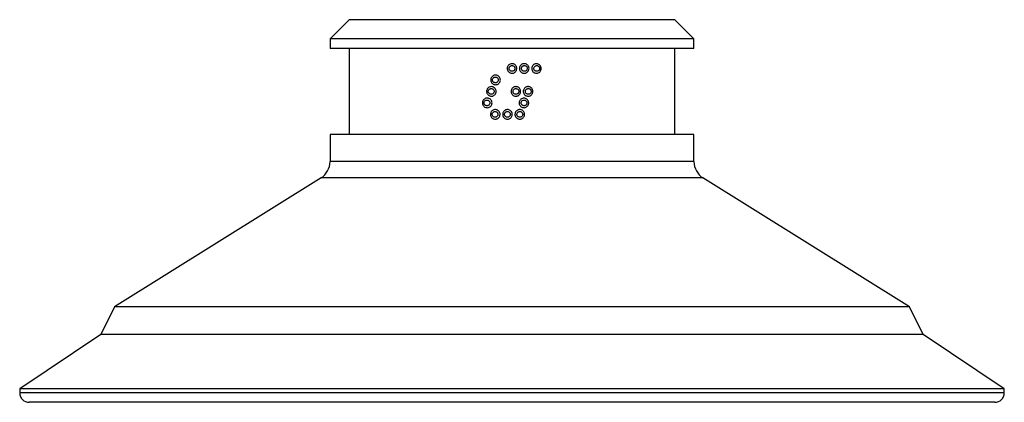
# Model space of a CAD drawing. Header units: millimetres. Extents: x 60.2 to 111.6, y 146.8 to 166.8.
import ezdxf

# ---------------------------------------------------------------- set-up
doc = ezdxf.new("R2010")
doc.units = ezdxf.units.MM

msp = doc.modelspace()

# ---------------------------------------------------------------- linework, layer by layer
at = {"color": 7, "linetype": 'Continuous', "lineweight": 25}
for p, q in [((77.359, 166.782), (76.359, 165.782)), ((94.359, 166.782), (77.359, 166.782)), ((95.359, 165.782), (94.359, 166.782)), ((76.359, 165.782), (76.359, 165.282)), ((95.359, 165.782), (76.359, 165.782)), ((95.359, 165.282), (95.359, 165.782)), ((95.359, 165.282), (76.359, 165.282)), ((77.359, 165.282), (77.359, 160.782)), ((94.359, 160.782), (94.359, 165.282)), ((76.359, 160.782), (76.359, 159.366)), ((95.359, 160.782), (76.359, 160.782)), ((95.359, 159.366), (95.359, 160.782)), ((95.359, 159.366), (76.359, 159.366)), ((75.889, 158.518), (65.109, 151.782)), ((95.829, 158.518), (75.889, 158.518)), ((106.609, 151.782), (95.829, 158.518)), ((65.109, 151.782), (64.387, 150.334)), ((106.609, 151.782), (65.109, 151.782)), ((107.331, 150.334), (106.609, 151.782)), ((64.387, 150.334), (60.159, 147.482)), ((107.331, 150.334), (64.387, 150.334)), ((111.559, 147.482), (107.331, 150.334)), ((60.159, 147.482), (60.159, 147.282)), ((111.559, 147.482), (60.159, 147.482)), ((111.559, 147.282), (60.159, 147.282)), ((111.559, 147.282), (111.559, 147.482)), ((111.059, 146.782), (60.659, 146.782))]:
    msp.add_line(p, q, dxfattribs=at)
for centre, radius, start, end in [((75.359, 159.366), 1, 302, 0), ((96.359, 159.366), 1, 180, 238), ((60.659, 147.282), 0.5, 180, 270), ((111.059, 147.282), 0.5, 270, 0)]:
    msp.add_arc(centre, radius, start, end, dxfattribs=at)
for points, knots in [([(85.859, 164.482), (85.87, 164.482), (85.909, 164.48), (85.974, 164.46), (86.042, 164.409), (86.091, 164.338), (86.113, 164.256), (86.106, 164.171), (86.072, 164.092), (86.014, 164.03), (85.947, 163.995), (85.875, 163.979), (85.8, 163.984), (85.722, 164.018), (85.658, 164.075), (85.618, 164.151), (85.604, 164.235), (85.62, 164.319), (85.662, 164.394), (85.727, 164.449), (85.796, 164.478), (85.842, 164.481), (85.859, 164.482)], [0, 0, 0, 0, 0.020455, 0.074125, 0.127799, 0.181479, 0.23516, 0.288833, 0.342504, 0.39618, 0.449861, 0.483514, 0.537187, 0.590859, 0.644534, 0.698216, 0.751895, 0.805567, 0.859238, 0.912916, 0.966598, 1, 1, 1, 1]), ([(86.49, 164.482), (86.507, 164.481), (86.552, 164.48), (86.622, 164.454), (86.689, 164.4), (86.734, 164.327), (86.752, 164.244), (86.742, 164.159), (86.704, 164.083), (86.643, 164.023), (86.575, 163.991), (86.502, 163.979), (86.428, 163.987), (86.35, 164.024), (86.29, 164.085), (86.253, 164.162), (86.243, 164.247), (86.263, 164.33), (86.308, 164.402), (86.375, 164.455), (86.44, 164.478), (86.479, 164.481), (86.49, 164.482)], [0, 0, 0, 0, 0.032259, 0.086096, 0.139971, 0.193773, 0.247408, 0.300878, 0.354295, 0.407806, 0.46149, 0.49533, 0.549121, 0.602941, 0.656707, 0.71038, 0.763986, 0.817553, 0.871112, 0.924693, 0.978336, 1, 1, 1, 1]), ([(87.121, 164.482), (87.145, 164.481), (87.196, 164.48), (87.271, 164.448), (87.336, 164.391), (87.377, 164.315), (87.391, 164.231), (87.376, 164.148), (87.336, 164.074), (87.273, 164.017), (87.204, 163.988), (87.13, 163.979), (87.055, 163.99), (86.979, 164.031), (86.921, 164.095), (86.888, 164.174), (86.883, 164.259), (86.906, 164.341), (86.955, 164.411), (87.023, 164.46), (87.083, 164.479), (87.116, 164.481), (87.121, 164.482)], [0, 0, 0, 0, 0.0439837, 0.0983849, 0.1527745, 0.2067776, 0.2601806, 0.3130957, 0.3659088, 0.4190508, 0.4727615, 0.5069953, 0.5611765, 0.615464, 0.6695557, 0.7232346, 0.7765508, 0.8296609, 0.8827687, 0.9360813, 0.9897622, 1, 1, 1, 1]), ([(85.859, 164.382), (85.849, 164.381), (85.821, 164.38), (85.779, 164.363), (85.74, 164.329), (85.714, 164.284), (85.705, 164.234), (85.713, 164.183), (85.737, 164.138), (85.776, 164.103), (85.823, 164.083), (85.869, 164.08), (85.913, 164.09), (85.953, 164.111), (85.988, 164.148), (86.009, 164.195), (86.013, 164.246), (86, 164.296), (85.97, 164.338), (85.929, 164.369), (85.889, 164.381), (85.866, 164.382), (85.859, 164.382)], [0, 0, 0, 0, 0.03359, 0.087477, 0.14138, 0.194733, 0.248116, 0.301501, 0.355013, 0.408719, 0.462605, 0.516582, 0.550412, 0.604269, 0.657924, 0.711386, 0.764754, 0.818167, 0.871737, 0.925503, 0.979429, 1, 1, 1, 1]), ([(86.501, 164.382), (86.494, 164.382), (86.47, 164.38), (86.431, 164.366), (86.39, 164.334), (86.362, 164.291), (86.351, 164.241), (86.356, 164.19), (86.379, 164.144), (86.416, 164.107), (86.463, 164.085), (86.508, 164.08), (86.552, 164.087), (86.593, 164.107), (86.63, 164.142), (86.653, 164.188), (86.66, 164.239), (86.648, 164.289), (86.621, 164.333), (86.581, 164.365), (86.538, 164.381), (86.511, 164.382), (86.501, 164.382)], [0, 0, 0, 0, 0.021802, 0.076007, 0.129359, 0.182756, 0.236001, 0.289258, 0.342703, 0.396454, 0.450482, 0.504614, 0.538671, 0.592597, 0.646131, 0.699341, 0.752468, 0.805781, 0.859434, 0.913402, 0.967528, 1, 1, 1, 1]), ([(87.142, 164.382), (87.139, 164.382), (87.119, 164.38), (87.082, 164.369), (87.041, 164.339), (87.011, 164.298), (86.997, 164.248), (87, 164.197), (87.021, 164.15), (87.056, 164.112), (87.102, 164.087), (87.147, 164.08), (87.192, 164.086), (87.234, 164.103), (87.272, 164.137), (87.297, 164.181), (87.306, 164.232), (87.297, 164.282), (87.272, 164.327), (87.233, 164.362), (87.187, 164.381), (87.156, 164.382), (87.142, 164.382)], [0, 0, 0, 0, 0.010329, 0.064872, 0.117834, 0.170749, 0.223432, 0.276255, 0.329573, 0.383587, 0.438118, 0.492761, 0.527308, 0.581395, 0.634623, 0.687195, 0.739649, 0.792583, 0.846337, 0.900821, 0.955611, 1, 1, 1, 1]), ([(85.012, 163.882), (85.014, 163.882), (85.045, 163.88), (85.103, 163.866), (85.175, 163.819), (85.227, 163.751), (85.254, 163.67), (85.253, 163.585), (85.223, 163.505), (85.169, 163.439), (85.105, 163.401), (85.034, 163.381), (84.958, 163.381), (84.877, 163.41), (84.811, 163.464), (84.766, 163.537), (84.748, 163.621), (84.758, 163.705), (84.796, 163.782), (84.857, 163.841), (84.932, 163.878), (84.986, 163.881), (85.012, 163.882)], [0, 0, 0, 0, 0.004414, 0.058442, 0.112404, 0.166206, 0.219838, 0.273345, 0.326792, 0.380252, 0.433801, 0.467266, 0.521257, 0.575248, 0.629274, 0.683157, 0.736759, 0.790096, 0.84335, 0.896749, 0.950427, 1, 1, 1, 1]), ([(84.998, 163.782), (84.983, 163.781), (84.95, 163.779), (84.904, 163.757), (84.867, 163.722), (84.844, 163.676), (84.838, 163.625), (84.849, 163.575), (84.876, 163.531), (84.917, 163.499), (84.966, 163.481), (85.011, 163.481), (85.055, 163.493), (85.093, 163.516), (85.126, 163.556), (85.144, 163.604), (85.145, 163.655), (85.129, 163.704), (85.097, 163.744), (85.052, 163.774), (85.017, 163.779), (84.998, 163.782)], [0, 0, 0, 0, 0.049934, 0.104255, 0.15732, 0.210352, 0.263313, 0.316562, 0.370285, 0.424421, 0.478739, 0.533127, 0.566795, 0.620508, 0.673881, 0.727027, 0.780144, 0.833458, 0.887147, 0.941252, 1, 1, 1, 1]), ([(84.796, 163.282), (84.796, 163.282), (84.825, 163.28), (84.881, 163.268), (84.954, 163.222), (85.007, 163.154), (85.035, 163.073), (85.035, 162.988), (85.006, 162.908), (84.953, 162.842), (84.89, 162.802), (84.819, 162.781), (84.744, 162.78), (84.662, 162.808), (84.595, 162.862), (84.549, 162.934), (84.53, 163.018), (84.539, 163.102), (84.576, 163.179), (84.635, 163.239), (84.712, 163.278), (84.768, 163.28), (84.796, 163.282)], [0, 0, 0, 0, 0.0002932, 0.054512, 0.1086615, 0.1625693, 0.216193, 0.2695922, 0.3228801, 0.376191, 0.4296598, 0.4630365, 0.5172044, 0.5713762, 0.6255931, 0.6795863, 0.7331572, 0.7863338, 0.8393746, 0.8926118, 0.9462555, 1, 1, 1, 1]), ([(84.779, 163.182), (84.762, 163.181), (84.728, 163.179), (84.681, 163.156), (84.645, 163.12), (84.623, 163.074), (84.617, 163.023), (84.629, 162.973), (84.657, 162.93), (84.698, 162.898), (84.747, 162.881), (84.793, 162.882), (84.836, 162.894), (84.874, 162.918), (84.906, 162.958), (84.924, 163.006), (84.924, 163.057), (84.907, 163.106), (84.875, 163.146), (84.83, 163.174), (84.796, 163.179), (84.779, 163.182)], [0, 0, 0, 0, 0.054181, 0.108648, 0.161382, 0.214162, 0.26691, 0.320086, 0.373908, 0.42826, 0.482807, 0.537417, 0.571012, 0.624646, 0.67784, 0.730779, 0.783737, 0.837004, 0.890789, 0.945104, 1, 1, 1, 1]), ([(86.059, 163.282), (86.071, 163.282), (86.112, 163.28), (86.179, 163.258), (86.247, 163.206), (86.294, 163.135), (86.315, 163.052), (86.307, 162.967), (86.272, 162.889), (86.213, 162.827), (86.146, 162.794), (86.073, 162.779), (85.998, 162.785), (85.92, 162.82), (85.858, 162.878), (85.818, 162.954), (85.806, 163.039), (85.823, 163.123), (85.866, 163.197), (85.932, 163.251), (86, 163.278), (86.043, 163.281), (86.059, 163.282)], [0, 0, 0, 0, 0.024197, 0.077879, 0.13158, 0.185284, 0.238964, 0.292608, 0.346237, 0.399887, 0.453573, 0.48727, 0.540949, 0.594633, 0.648308, 0.701979, 0.755653, 0.809327, 0.863001, 0.916672, 0.97034, 1, 1, 1, 1]), ([(86.062, 163.182), (86.052, 163.181), (86.026, 163.18), (86.001, 163.17), (85.972, 163.153), (85.945, 163.131), (85.919, 163.087), (85.909, 163.036), (85.916, 162.985), (85.94, 162.94), (85.978, 162.905), (86.025, 162.884), (86.071, 162.88), (86.115, 162.889), (86.155, 162.909), (86.191, 162.946), (86.213, 162.993), (86.217, 163.044), (86.205, 163.094), (86.176, 163.137), (86.135, 163.168), (86.094, 163.181), (86.07, 163.182), (86.062, 163.182)], [0, 0, 0, 0, 0.029829, 0.083616, 0.083727, 0.137447, 0.190967, 0.244351, 0.297722, 0.351212, 0.404903, 0.458793, 0.512779, 0.54666, 0.600536, 0.654178, 0.707604, 0.76094, 0.814344, 0.867931, 0.921723, 0.975663, 1, 1, 1, 1]), ([(86.69, 163.282), (86.709, 163.281), (86.756, 163.28), (86.827, 163.252), (86.893, 163.198), (86.937, 163.124), (86.954, 163.04), (86.942, 162.956), (86.904, 162.88), (86.842, 162.821), (86.774, 162.79), (86.701, 162.779), (86.626, 162.788), (86.549, 162.826), (86.489, 162.888), (86.453, 162.966), (86.445, 163.051), (86.466, 163.134), (86.512, 163.205), (86.58, 163.257), (86.643, 163.278), (86.68, 163.281), (86.69, 163.282)], [0, 0, 0, 0, 0.035968, 0.089939, 0.143944, 0.197806, 0.251393, 0.304728, 0.357992, 0.411404, 0.465089, 0.499027, 0.552913, 0.606846, 0.660692, 0.714371, 0.767913, 0.821376, 0.874827, 0.928338, 0.98198, 1, 1, 1, 1]), ([(86.703, 163.182), (86.698, 163.182), (86.675, 163.18), (86.637, 163.167), (86.596, 163.136), (86.567, 163.093), (86.555, 163.043), (86.56, 162.992), (86.582, 162.946), (86.618, 162.909), (86.665, 162.886), (86.71, 162.88), (86.754, 162.887), (86.796, 162.905), (86.833, 162.941), (86.857, 162.986), (86.864, 163.037), (86.853, 163.087), (86.827, 163.131), (86.787, 163.164), (86.743, 163.181), (86.715, 163.182), (86.703, 163.182)], [0, 0, 0, 0, 0.018146, 0.07227, 0.125673, 0.178955, 0.23207, 0.285228, 0.338645, 0.39246, 0.446608, 0.500865, 0.535043, 0.589004, 0.642457, 0.695506, 0.748468, 0.801698, 0.855387, 0.909486, 0.963771, 1, 1, 1, 1]), ([(84.58, 162.682), (84.607, 162.678), (84.661, 162.669), (84.733, 162.624), (84.788, 162.557), (84.816, 162.476), (84.817, 162.391), (84.79, 162.311), (84.738, 162.244), (84.675, 162.204), (84.605, 162.182), (84.529, 162.18), (84.447, 162.206), (84.378, 162.259), (84.331, 162.331), (84.311, 162.415), (84.32, 162.499), (84.355, 162.576), (84.414, 162.636), (84.491, 162.678), (84.55, 162.68), (84.58, 162.682)], [0, 0, 0, 0, 0.050661, 0.105044, 0.159092, 0.212713, 0.265979, 0.319065, 0.372183, 0.425544, 0.458795, 0.513179, 0.56757, 0.622021, 0.676153, 0.729692, 0.782677, 0.835459, 0.888491, 0.942076, 1, 1, 1, 1]), ([(84.56, 162.582), (84.558, 162.582), (84.54, 162.583), (84.505, 162.578), (84.474, 162.562), (84.447, 162.543), (84.423, 162.518), (84.401, 162.472), (84.396, 162.422), (84.409, 162.372), (84.437, 162.328), (84.479, 162.297), (84.529, 162.281), (84.574, 162.282), (84.617, 162.295), (84.655, 162.319), (84.687, 162.359), (84.703, 162.408), (84.703, 162.459), (84.685, 162.507), (84.652, 162.547), (84.609, 162.574), (84.576, 162.579), (84.56, 162.582)], [0, 0, 0, 0, 0.003871, 0.058511, 0.112202, 0.112424, 0.165465, 0.217938, 0.270432, 0.323525, 0.377471, 0.432089, 0.486912, 0.541795, 0.575283, 0.628812, 0.681781, 0.734459, 0.787222, 0.84044, 0.894354, 0.948933, 1, 1, 1, 1]), ([(86.474, 162.682), (86.491, 162.681), (86.535, 162.68), (86.605, 162.654), (86.672, 162.601), (86.717, 162.528), (86.736, 162.444), (86.725, 162.359), (86.688, 162.283), (86.627, 162.223), (86.559, 162.191), (86.486, 162.179), (86.411, 162.187), (86.334, 162.224), (86.273, 162.285), (86.236, 162.362), (86.227, 162.447), (86.246, 162.53), (86.291, 162.602), (86.358, 162.655), (86.423, 162.678), (86.463, 162.681), (86.474, 162.682)], [0, 0, 0, 0, 0.031953, 0.085781, 0.139646, 0.193443, 0.247081, 0.300561, 0.353989, 0.407507, 0.461191, 0.495025, 0.548809, 0.602621, 0.656381, 0.710054, 0.763664, 0.817238, 0.870804, 0.924391, 0.978035, 1, 1, 1, 1]), ([(86.484, 162.582), (86.477, 162.582), (86.453, 162.58), (86.414, 162.566), (86.373, 162.534), (86.346, 162.491), (86.334, 162.441), (86.34, 162.39), (86.362, 162.343), (86.399, 162.307), (86.446, 162.285), (86.491, 162.28), (86.536, 162.288), (86.577, 162.307), (86.614, 162.343), (86.636, 162.388), (86.643, 162.439), (86.632, 162.49), (86.604, 162.533), (86.564, 162.565), (86.521, 162.581), (86.494, 162.582), (86.484, 162.582)], [0, 0, 0, 0, 0.022105, 0.076314, 0.129664, 0.183069, 0.236324, 0.289588, 0.343034, 0.396781, 0.4508, 0.504924, 0.538972, 0.592895, 0.646435, 0.699657, 0.752795, 0.806114, 0.859765, 0.913723, 0.967838, 1, 1, 1, 1]), ([(84.996, 162.082), (84.998, 162.082), (85.028, 162.08), (85.086, 162.066), (85.158, 162.02), (85.211, 161.952), (85.238, 161.87), (85.236, 161.785), (85.207, 161.705), (85.152, 161.639), (85.088, 161.601), (85.017, 161.581), (84.942, 161.581), (84.861, 161.61), (84.794, 161.664), (84.749, 161.737), (84.731, 161.821), (84.742, 161.905), (84.779, 161.981), (84.84, 162.041), (84.915, 162.078), (84.97, 162.081), (84.996, 162.082)], [0, 0, 0, 0, 0.0041, 0.058141, 0.112116, 0.165925, 0.219557, 0.273056, 0.326492, 0.379942, 0.433485, 0.466945, 0.520948, 0.574952, 0.62899, 0.682881, 0.73648, 0.789806, 0.843045, 0.896433, 0.95011, 1, 1, 1, 1]), ([(84.982, 161.982), (84.966, 161.981), (84.933, 161.979), (84.887, 161.957), (84.85, 161.922), (84.827, 161.876), (84.821, 161.825), (84.832, 161.775), (84.859, 161.731), (84.9, 161.699), (84.949, 161.681), (84.995, 161.681), (85.038, 161.693), (85.077, 161.716), (85.11, 161.756), (85.128, 161.804), (85.128, 161.855), (85.112, 161.904), (85.08, 161.944), (85.035, 161.974), (85, 161.979), (84.982, 161.982)], [0, 0, 0, 0, 0.050256, 0.104588, 0.15763, 0.210645, 0.263591, 0.316835, 0.370565, 0.424715, 0.479049, 0.533452, 0.567115, 0.620823, 0.674183, 0.727316, 0.780422, 0.833732, 0.887427, 0.941546, 1, 1, 1, 1]), ([(85.627, 162.082), (85.635, 162.082), (85.672, 162.08), (85.735, 162.061), (85.804, 162.012), (85.854, 161.942), (85.877, 161.86), (85.872, 161.775), (85.839, 161.696), (85.782, 161.632), (85.716, 161.596), (85.644, 161.58), (85.569, 161.583), (85.49, 161.615), (85.426, 161.672), (85.384, 161.747), (85.369, 161.831), (85.383, 161.915), (85.424, 161.99), (85.488, 162.047), (85.559, 162.078), (85.607, 162.081), (85.627, 162.082)], [0, 0, 0, 0, 0.016078, 0.069782, 0.123468, 0.177142, 0.230814, 0.284487, 0.33816, 0.391831, 0.445499, 0.479108, 0.532811, 0.58651, 0.640223, 0.693931, 0.747601, 0.801232, 0.854855, 0.908508, 0.962203, 1, 1, 1, 1]), ([(85.623, 161.982), (85.611, 161.981), (85.582, 161.98), (85.539, 161.961), (85.5, 161.927), (85.475, 161.882), (85.467, 161.831), (85.476, 161.781), (85.501, 161.736), (85.54, 161.702), (85.588, 161.683), (85.634, 161.681), (85.677, 161.691), (85.717, 161.712), (85.752, 161.75), (85.772, 161.798), (85.775, 161.849), (85.761, 161.898), (85.731, 161.94), (85.689, 161.97), (85.65, 161.981), (85.628, 161.982), (85.623, 161.982)], [0, 0, 0, 0, 0.038014, 0.092006, 0.145631, 0.199088, 0.252421, 0.305795, 0.359342, 0.413101, 0.467032, 0.521048, 0.554832, 0.608665, 0.662299, 0.715749, 0.769109, 0.822512, 0.876078, 0.929862, 0.983829, 1, 1, 1, 1]), ([(86.258, 162.082), (86.273, 162.082), (86.315, 162.08), (86.384, 162.056), (86.451, 162.004), (86.497, 161.932), (86.517, 161.848), (86.508, 161.763), (86.472, 161.686), (86.412, 161.625), (86.344, 161.592), (86.271, 161.579), (86.197, 161.586), (86.119, 161.622), (86.057, 161.681), (86.019, 161.758), (86.008, 161.843), (86.026, 161.926), (86.07, 161.999), (86.136, 162.053), (86.203, 162.078), (86.245, 162.081), (86.258, 162.082)], [0, 0, 0, 0, 0.027928, 0.081659, 0.135421, 0.189163, 0.242831, 0.296414, 0.349966, 0.403565, 0.45725, 0.491004, 0.544718, 0.598446, 0.652148, 0.705818, 0.75947, 0.813115, 0.866756, 0.920398, 0.974052, 1, 1, 1, 1]), ([(86.265, 161.982), (86.256, 161.982), (86.231, 161.98), (86.191, 161.965), (86.151, 161.932), (86.124, 161.889), (86.113, 161.838), (86.119, 161.787), (86.143, 161.741), (86.18, 161.706), (86.227, 161.684), (86.273, 161.68), (86.317, 161.688), (86.358, 161.708), (86.394, 161.744), (86.416, 161.791), (86.422, 161.842), (86.41, 161.892), (86.382, 161.935), (86.341, 161.967), (86.299, 161.981), (86.273, 161.982), (86.265, 161.982)], [0, 0, 0, 0, 0.026102, 0.080338, 0.133694, 0.187179, 0.240524, 0.293858, 0.347328, 0.401032, 0.454964, 0.508997, 0.542946, 0.596842, 0.650447, 0.703797, 0.75706, 0.810436, 0.86405, 0.917904, 0.971903, 1, 1, 1, 1])]:
    msp.add_open_spline(points, degree=3, knots=knots, dxfattribs=at)

doc.saveas('drawing.dxf')
